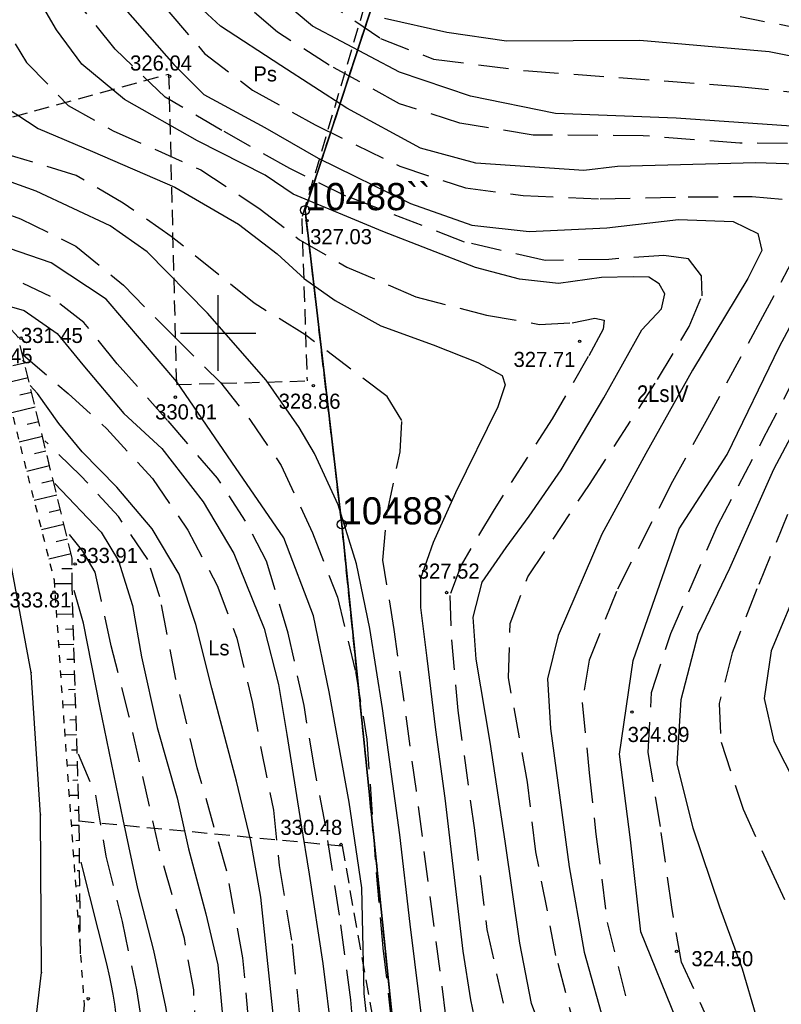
# Model space of a CAD drawing. Extents: x 4615668 to 9294084, y 5331114 to 10688993.
# Tile 86 of 181: x 4655882 to 4655932, y 5335119 to 5335184. Entities that reach past the tile are written whole.
import ezdxf
from ezdxf.enums import TextEntityAlignment as Align

# ---------------------------------------------------------------- set-up
doc = ezdxf.new("R2010")
doc.units = 0
doc.header["$MEASUREMENT"] = 0
for name, pattern in [('DROGA', [1, 0.5, -0.5]), ('GEN7', [13.75, 9.75, -1.5, 1, -1.5]), ('KONTUR', [1.5, 1, -0.5]), ('SKARPA1', [1.5, 1, -0.5]), ('UZYTEK', [1.5, 1, -0.5]), ('WARSTWICA', [3, 2, -1])]:
    doc.linetypes.add(name, pattern=pattern)
for name, color, linetype in [('1', 7, 'Continuous'), ('10', 7, 'Continuous'), ('17', 7, 'Continuous'), ('2', 7, 'Continuous'), ('25', 7, 'Continuous'), ('50', 7, 'Continuous'), ('51', 7, 'Continuous'), ('52', 7, 'Continuous'), ('59', 7, 'Continuous'), ('60', 7, 'Continuous'), ('62', 7, 'Continuous'), ('7', 4, 'GEN7'), ('8', 7, 'Continuous'), ('9', 7, 'Continuous')]:
    doc.layers.add(name, color=color, linetype=linetype)
doc.styles.add('txt', font='TXT', dxfattribs={"height": 0.2})

# ---------------------------------------------------------------- blocks, each defined once
blk = doc.blocks.new('*M2221')
at = {"layer": '60', "color": 7, "linetype": 'Continuous'}
for p, q in [((150, 97.5), (150, 102.5)), ((147.5, 100), (152.5, 100))]:
    blk.add_line(p, q, dxfattribs=at)
blk = doc.blocks.new('WYS')
at = {"layer": '52', "color": 67, "linetype": 'Continuous'}
blk.add_circle((0, 0), 0.08, dxfattribs=at)
blk = doc.blocks.new('*M2283')
at = {"layer": '25', "color": 165, "linetype": 'Continuous'}
blk.add_lwpolyline([(126.565, -125.399), (135.325, -123.079), (146.835, -120.089), (153.905, -118.319), (159.545, -116.839), (164.215, -116.269), (172.715, -114.159), (175.995, -113.979), (176.185, -112.899), (177.075, -108.149), (177.955, -106.849), (178.725, -100.289), (178.655, -89.849), (178.035, -80.429), (175.725, -68.099), (171.225, -54.279), (167.705, -43.429), (165.765, -34.489)], dxfattribs=at)
blk.add_lwpolyline([(126.565, -125.399), (135.325, -123.079), (146.835, -120.089), (153.905, -118.319), (159.545, -116.839), (164.215, -116.269), (172.715, -114.159), (175.995, -113.979), (176.185, -112.899), (177.075, -108.149), (177.955, -106.849), (178.725, -100.289), (178.655, -89.849), (178.035, -80.429), (175.725, -68.099), (171.225, -54.279), (167.705, -43.429), (165.765, -34.489)], dxfattribs=at)
for p in [(178.035, -80.429), (178.655, -89.849), (178.725, -100.289)]:
    blk.add_point(p, dxfattribs=at)

msp = doc.modelspace()

# ---------------------------------------------------------------- linework, layer by layer
at = {"layer": '1', "color": 2, "linetype": 'Continuous'}
for points in [[(4655870.587, 5335468.295), (4655877.367, 5335426.335), (4655899.067, 5335407.035), (4655884.219, 5335384.152), (4655877.687, 5335374.085), (4655910.757, 5335310.245), (4655926.837, 5335250.755), (4655900.717, 5335171.155)], [(4655900.717, 5335171.155), (4655903.137, 5335150.355), (4655908.137, 5335101.595), (4655916.707, 5335046.135), (4655962.807, 5335052.215), (4655978.724, 5335001.759)]]:
    msp.add_lwpolyline(points, dxfattribs=at)
at = {"layer": '17', "color": 97, "linetype": 'DROGA'}
msp.add_lwpolyline([(4655874.311, 5335204.547), (4655867.335, 5335201.482), (4655871.086, 5335194.252), (4655875.578, 5335182.788), (4655879.445, 5335165.22), (4655884.108, 5335146.683), (4655884.791, 5335136.817), (4655886.098, 5335118.566), (4655884.336, 5335099.231), (4655874.726, 5335065.038), (4655873.305, 5335062.957)], dxfattribs=at)
at = {"layer": '2', "color": 5, "linetype": 'Continuous'}
for p, q in [((4655926.837, 5335250.755), (4655900.717, 5335171.155)), ((4655900.717, 5335171.155), (4655926.837, 5335250.755))]:
    msp.add_line(p, q, dxfattribs=at)
for points in [[(4655900.717, 5335171.155), (4655903.137, 5335150.355), (4655908.137, 5335101.595)], [(4655908.137, 5335101.595), (4655903.137, 5335150.355), (4655900.717, 5335171.155)]]:
    msp.add_lwpolyline(points, dxfattribs=at)
at = {"layer": '50', "color": 245, "linetype": 'WARSTWICA'}
for points in [[(4655910.425, 5335114.829), (4655908.08, 5335132.716), (4655906.616, 5335143.395), (4655905.869, 5335147.994), (4655906.136, 5335151.128), (4655907.016, 5335155.166), (4655907.122, 5335157.225), (4655906.136, 5335158.829), (4655900.704, 5335162.936), (4655897.345, 5335164.995), (4655891.861, 5335169.421), (4655888.689, 5335171.613), (4655885.569, 5335173.458), (4655880.912, 5335174.873), (4655879.125, 5335175.783), (4655877.689, 5335177.534), (4655876.889, 5335180.662), (4655875.876, 5335183.657), (4655874.575, 5335187.409)], [(4655918.727, 5335116.45), (4655917.314, 5335121.825), (4655915.985, 5335128.686), (4655915.426, 5335133.286), (4655914.176, 5335140.211), (4655914.283, 5335143.794), (4655915.456, 5335146.896), (4655919.529, 5335153), (4655924.034, 5335159.953), (4655926.132, 5335163.46), (4655926.985, 5335165.493), (4655926.932, 5335166.803), (4655926.079, 5335167.926), (4655924.453, 5335168.167), (4655920.8, 5335167.899), (4655916.602, 5335167.819), (4655911.269, 5335169.049), (4655903.418, 5335172.093), (4655899.713, 5335173.912), (4655895.217, 5335176.438), (4655891.457, 5335178.631), (4655888.152, 5335181.813), (4655885.064, 5335185.677)], [(4655927.682, 5335116.9), (4655925.61, 5335121.38), (4655924.979, 5335125.023), (4655924.219, 5335130.356), (4655923.412, 5335135.269), (4655923.64, 5335139.231), (4655924.906, 5335143.142), (4655927.991, 5335150.257), (4655931.004, 5335155.971), (4655935.227, 5335164.151), (4655938.544, 5335170.754), (4655940.088, 5335173.551), (4655940.783, 5335174.713), (4655939.933, 5335175.539), (4655935.633, 5335175.565), (4655929.478, 5335175.591), (4655923.091, 5335176.082), (4655915.812, 5335176.124), (4655910.949, 5335176.905), (4655906.973, 5335178.199), (4655902.316, 5335180.758), (4655898.883, 5335182.931), (4655895.94, 5335185.513)], [(4655901.533, 5335185.383), (4655905.705, 5335182.519), (4655909.212, 5335181.151), (4655915.496, 5335180.369), (4655929.391, 5335179.345), (4655937.282, 5335178.514)], [(4655880.005, 5335184.749), (4655882.298, 5335180.925), (4655885.044, 5335178.09), (4655888.03, 5335176.406), (4655893.824, 5335173.821), (4655897.743, 5335171.227), (4655900.356, 5335169.195), (4655903.468, 5335167.394), (4655908.053, 5335165.415), (4655912.719, 5335164.212), (4655916.225, 5335163.6), (4655918.385, 5335163.707), (4655919.878, 5335164.001), (4655920.491, 5335163.867), (4655920.438, 5335163.279), (4655919.451, 5335161.461), (4655917.052, 5335157.343), (4655913.219, 5335151.348), (4655911.032, 5335147.658), (4655910.286, 5335145.652), (4655910.394, 5335142.721), (4655910.82, 5335138.041), (4655911.916, 5335130.097), (4655912.742, 5335123.546), (4655914.126, 5335117.26)], [(4655891.709, 5335184.28), (4655894.073, 5335181.536), (4655897.245, 5335179.102), (4655901.378, 5335176.803), (4655906.978, 5335174.069), (4655911.324, 5335172.625), (4655915.136, 5335172.117), (4655920.228, 5335171.903), (4655926.052, 5335172.037), (4655930.291, 5335172.064), (4655932.93, 5335171.823), (4655933.73, 5335171.181), (4655933.81, 5335170.085), (4655933.117, 5335168.133), (4655930.984, 5335164.095), (4655927.336, 5335157.373), (4655925.016, 5335153.202), (4655921.315, 5335145.923), (4655919.507, 5335141.369), (4655919.054, 5335138.561), (4655919.507, 5335133.909), (4655919.96, 5335129.844), (4655920.706, 5335124.003), (4655922.117, 5335118.276)], [(4655937.001, 5335182.481), (4655929.506, 5335183.945)], [(4655878.003, 5335172.019), (4655881.895, 5335170.575), (4655885.548, 5335168.783), (4655888.694, 5335166.189), (4655891.946, 5335162.9), (4655895.119, 5335159.745), (4655897.112, 5335157.245), (4655899.138, 5335154.25), (4655901.208, 5335149.799), (4655902.861, 5335145.547), (4655904.058, 5335140.615), (4655904.804, 5335136.15), (4655905.416, 5335127.319), (4655905.87, 5335122.319), (4655906.776, 5335114.317)], [(4655904.084, 5335114.565), (4655903.737, 5335118.897), (4655902.991, 5335124.485), (4655902.058, 5335130.448), (4655901.338, 5335134.245), (4655900.647, 5335138.374), (4655899.607, 5335143.16), (4655898.171, 5335147.931), (4655896.785, 5335150.579), (4655894.919, 5335153.413), (4655891.62, 5335157.245), (4655888.287, 5335160.989), (4655886.081, 5335163.729), (4655883.868, 5335165.441), (4655881.256, 5335166.697), (4655879.096, 5335167.473)], [(4655882.084, 5335161.554), (4655885.043, 5335159.014), (4655887.603, 5335156.687), (4655890.615, 5335153.398), (4655892.961, 5335149.976), (4655894.896, 5335146.308), (4655896.202, 5335142.832), (4655897.215, 5335138.607), (4655897.8, 5335135.544), (4655898.626, 5335131.453), (4655898.999, 5335127.774), (4655899.852, 5335122.586), (4655900.706, 5335114.531), (4655901.026, 5335109.851), (4655901.24, 5335105.002), (4655900.973, 5335100.75), (4655900.44, 5335097.131), (4655900.814, 5335092.639), (4655901.693, 5335087.986), (4655902.546, 5335085.405), (4655904.265, 5335081.415)], [(4655906.907, 5335068.695), (4655905.147, 5335070.673), (4655902.775, 5335074.337), (4655900.882, 5335078.054), (4655899.397, 5335082.202), (4655898.17, 5335087.898), (4655897.744, 5335092.176), (4655897.347, 5335096.557), (4655897.56, 5335103.75), (4655897.587, 5335108.938), (4655897.267, 5335114.365), (4655896.6, 5335121.665), (4655895.534, 5335127.414), (4655893.588, 5335134.24), (4655892.175, 5335140.123), (4655891.112, 5335145.555), (4655890.312, 5335148.042), (4655888.366, 5335150.877), (4655885.869, 5335153.596), (4655883.496, 5335155.896)], [(4655933.78, 5335153.775), (4655930.601, 5335146.085), (4655928.974, 5335141.861), (4655928.115, 5335138.512), (4655928.235, 5335135.944), (4655929.695, 5335131.516), (4655931.585, 5335127.34), (4655933.857, 5335122.411)], [(4655903.574, 5335065.848), (4655901.312, 5335068.519), (4655899.553, 5335071.032), (4655897.237, 5335075.966), (4655896.358, 5335079.121), (4655895.159, 5335083.946), (4655894.839, 5335088.813), (4655894.226, 5335095.342), (4655894.306, 5335101.386), (4655894.413, 5335107.387), (4655894.227, 5335110.836), (4655893.694, 5335113.189), (4655893.346, 5335119.562), (4655892.732, 5335122.958), (4655891.081, 5335128.791), (4655889.085, 5335137.635), (4655887.887, 5335142.325), (4655887.247, 5335145.267), (4655886.821, 5335147.192), (4655886.021, 5335148.582), (4655885.141, 5335149.679)], [(4655885.702, 5335135.181), (4655886.849, 5335132.426), (4655887.542, 5335128.389), (4655888.608, 5335124.083), (4655889.568, 5335119.559), (4655890.047, 5335116.564), (4655890.314, 5335113.275), (4655890.661, 5335110.12), (4655890.955, 5335103.808), (4655891.141, 5335099.476), (4655891.275, 5335096.187), (4655891.597, 5335092.273), (4655891.677, 5335087.647), (4655891.917, 5335083.494), (4655892.611, 5335079.884), (4655893.597, 5335076.729), (4655895.194, 5335072.73), (4655897.353, 5335068.157), (4655899.689, 5335065.046), (4655899.903, 5335064.783)]]:
    msp.add_lwpolyline(points, dxfattribs=at)
at = {"layer": '50', "color": 216, "linetype": 'Continuous'}
for points in [[(4655934.455, 5335176.606), (4655925.257, 5335177.238), (4655917.288, 5335177.563), (4655911.66, 5335178.701), (4655906.967, 5335180.294), (4655901.213, 5335183.327), (4655897.012, 5335186.866)], [(4655917.297, 5335114.33), (4655915.69, 5335118.652), (4655914.929, 5335122.641), (4655913.96, 5335129.392), (4655912.965, 5335135.939), (4655912.025, 5335141.435), (4655911.846, 5335144.223), (4655912.433, 5335146.524), (4655914.013, 5335148.826), (4655915.543, 5335150.898), (4655917.654, 5335153.97), (4655920.484, 5335158.727), (4655922.983, 5335163.228), (4655924.304, 5335164.618), (4655924.507, 5335165.616), (4655924.151, 5335166.281), (4655923.462, 5335166.716), (4655922.417, 5335166.741), (4655920.326, 5335166.69), (4655917.47, 5335166.306), (4655914.906, 5335166.584), (4655911.999, 5335167.352), (4655905.862, 5335169.749), (4655899.921, 5335172.205), (4655898.072, 5335173.476), (4655893.61, 5335175.752), (4655888.765, 5335178.488), (4655885.946, 5335180.831), (4655884.263, 5335183.082), (4655882.758, 5335185.716)], [(4655888.806, 5335184.464), (4655892.04, 5335180.798), (4655894.014, 5335178.818), (4655898.047, 5335176.628), (4655901.593, 5335174.595), (4655907.683, 5335171.604), (4655911.757, 5335170.172), (4655915.537, 5335169.751), (4655920.68, 5335169.995), (4655925.426, 5335170.542), (4655929.038, 5335170.416), (4655930.676, 5335169.616), (4655930.928, 5335168.478), (4655930.004, 5335166.624), (4655926.356, 5335160.577), (4655923.248, 5335155.058), (4655920.35, 5335149.708), (4655917.462, 5335142.994), (4655916.748, 5335140.129), (4655916.958, 5335136.843), (4655918.178, 5335127.691), (4655919.186, 5335122.045), (4655920.61, 5335116.924)], [(4655905.967, 5335183.874), (4655910.083, 5335182.947), (4655914.051, 5335182.362), (4655922.871, 5335182.405), (4655931.422, 5335181.651), (4655936.756, 5335180.598)], [(4655880.876, 5335178.003), (4655883.069, 5335176.57), (4655886.664, 5335175.036), (4655892.102, 5335172.688), (4655896.309, 5335170.233), (4655898.859, 5335168.263), (4655900.67, 5335166.601), (4655902.701, 5335165.185), (4655905.735, 5335163.497), (4655909.19, 5335162.251), (4655912.148, 5335161.075), (4655913.754, 5335160.205), (4655913.958, 5335159.592), (4655913.474, 5335158.134), (4655910.672, 5335152.441), (4655909.193, 5335149.168), (4655908.355, 5335146.776), (4655908.355, 5335144.858), (4655908.763, 5335141.507), (4655909.348, 5335136.764), (4655909.959, 5335132.237), (4655911.158, 5335122.107), (4655911.666, 5335118.897), (4655912.991, 5335112.529)], [(4655908.611, 5335116.252), (4655907.668, 5335123.901), (4655906.98, 5335129.809), (4655905.834, 5335138.173), (4655904.993, 5335143.467), (4655904.127, 5335147.746), (4655902.903, 5335151.659), (4655901.347, 5335155.06), (4655900.332, 5335156.78), (4655898.139, 5335159.9), (4655894.264, 5335164.35), (4655890.275, 5335168.398), (4655887.828, 5335170.129), (4655882.937, 5335172.408), (4655880.157, 5335173.406), (4655877.582, 5335173.943)], [(4655879.431, 5335165.284), (4655882.141, 5335164.512), (4655884.327, 5335162.988), (4655886.007, 5335160.929), (4655888.726, 5335157.693), (4655891.248, 5335155.385), (4655893.967, 5335151.856), (4655895.993, 5335148.433), (4655898.014, 5335143.475), (4655898.947, 5335139.758), (4655899.507, 5335136.442), (4655900.435, 5335130.608), (4655900.994, 5335127.212), (4655901.9, 5335121.291), (4655902.486, 5335116.478)], [(4655931.469, 5335114.733), (4655929.663, 5335120.926), (4655928.153, 5335125.032), (4655926.389, 5335130.256), (4655925.339, 5335134.511), (4655925.591, 5335138.766), (4655926.724, 5335143.084), (4655928.824, 5335147.466), (4655931.72, 5335154.018), (4655935.164, 5335160.506)], [(4655905.793, 5335073.828), (4655903.234, 5335077.598), (4655901.928, 5335080.165), (4655900.704, 5335084.069), (4655899.851, 5335088.721), (4655899.265, 5335093.642), (4655898.998, 5335097.633), (4655899.318, 5335102.473), (4655899.318, 5335108.128), (4655899.238, 5335112.058), (4655898.731, 5335116.711), (4655897.798, 5335125.695), (4655897.131, 5335129.411), (4655896.171, 5335133.369), (4655894.549, 5335139.525), (4655893.483, 5335143.723), (4655892.391, 5335147.054), (4655890.605, 5335150.075), (4655888.265, 5335152.818), (4655885.972, 5335155.171), (4655884.426, 5335157.043), (4655883.013, 5335159.022), (4655882.533, 5335159.557)], [(4655884.157, 5335153.073), (4655887.229, 5335149.852), (4655888.369, 5335147.939), (4655889.303, 5335144.998), (4655889.889, 5335141.602), (4655890.929, 5335136.909), (4655892.262, 5335132.256), (4655893.003, 5335128.876), (4655894.15, 5335124.571), (4655894.949, 5335121.201), (4655895.27, 5335117.577), (4655895.67, 5335113.165), (4655895.989, 5335109.199), (4655896.016, 5335104.253), (4655895.91, 5335100.388), (4655896.017, 5335096.136), (4655896.258, 5335092.403), (4655896.737, 5335087.537), (4655897.295, 5335084.346), (4655898.362, 5335079.801), (4655900.438, 5335074.761), (4655902.198, 5335071.418), (4655904.374, 5335068.427), (4655904.931, 5335067.795)], [(4655933.561, 5335146.806), (4655931.553, 5335141.99), (4655931.091, 5335138.83), (4655931.721, 5335136.008), (4655933.905, 5335131.711)], [(4655902.773, 5335063.592), (4655902.51, 5335063.847), (4655900.007, 5335066.592), (4655897.794, 5335069.48), (4655896.274, 5335073.01), (4655895.051, 5335076.79), (4655894.145, 5335080.801), (4655893.691, 5335084.224), (4655893.054, 5335089.63), (4655892.761, 5335094.791), (4655892.841, 5335098.493), (4655892.948, 5335103.52), (4655892.709, 5335109.035), (4655892.362, 5335113.474), (4655891.509, 5335118.421), (4655890.712, 5335122.144), (4655889.645, 5335126.262), (4655888.685, 5335130.834), (4655887.142, 5335138.329), (4655886.049, 5335143.826), (4655885.436, 5335145.992)]]:
    msp.add_lwpolyline(points, dxfattribs=at)
at = {"layer": '50', "color": 7, "linetype": 'Continuous'}
for points in [[(4655925.446, 5335117.144), (4655925.276, 5335117.576), (4655922.917, 5335123.38), (4655922.235, 5335129.49), (4655921.508, 5335135.144), (4655922.417, 5335141.345), (4655925.462, 5335150.054), (4655928.645, 5335154.979), (4655932.099, 5335162.137), (4655935.994, 5335169.446), (4655936.767, 5335171.862), (4655936.494, 5335173.413), (4655935.267, 5335174.142), (4655930.539, 5335174.279), (4655921.381, 5335174.049), (4655919.154, 5335173.776), (4655912.017, 5335174.277), (4655908.351, 5335175.267), (4655903.487, 5335177.911), (4655899.123, 5335180.738), (4655895.123, 5335183.337), (4655892.541, 5335185.74)], [(4655905.085, 5335115.158), (4655904.628, 5335119.31), (4655904.46, 5335126.292), (4655903.622, 5335131.976), (4655902.317, 5335139.285), (4655901.278, 5335144.296), (4655899.301, 5335149.462), (4655895.881, 5335154.473), (4655892.235, 5335159.803), (4655887.547, 5335165.273), (4655883.925, 5335167.661), (4655879.734, 5335169.107), (4655878.56, 5335169.511)], [(4655888.281, 5335113.169), (4655888.274, 5335113.565), (4655888.277, 5335114.357), (4655888.298, 5335115.941), (4655888.286, 5335116.733), (4655888.26, 5335117.242), (4655888.235, 5335117.581), (4655888.167, 5335118.258), (4655888.124, 5335118.596), (4655888.021, 5335119.269), (4655887.899, 5335119.94), (4655887.806, 5335120.384), (4655887.6, 5335121.267), (4655885.908, 5335128.011)]]:
    msp.add_lwpolyline(points, dxfattribs=at)
at = {"layer": '51', "color": 3, "linetype": 'Continuous'}
for p, q in [((4655882.154, 5335161.038), (4655881.373, 5335160.848)), ((4655882.391, 5335160.067), (4655880.837, 5335159.687)), ((4655882.628, 5335159.095), (4655881.854, 5335158.907)), ((4655882.865, 5335158.124), (4655881.325, 5335157.748)), ((4655883.102, 5335157.152), (4655882.335, 5335156.965)), ((4655883.339, 5335156.181), (4655881.813, 5335155.808)), ((4655883.577, 5335155.21), (4655882.817, 5335155.024)), ((4655883.814, 5335154.238), (4655882.3, 5335153.869)), ((4655884.051, 5335153.267), (4655883.298, 5335153.083)), ((4655884.288, 5335152.295), (4655882.788, 5335151.929)), ((4655884.525, 5335151.324), (4655883.779, 5335151.141)), ((4655884.762, 5335150.352), (4655883.276, 5335149.989)), ((4655885, 5335149.381), (4655884.26, 5335149.2)), ((4655885.237, 5335148.409), (4655883.764, 5335148.05)), ((4655885.308, 5335147.418), (4655884.616, 5335147.417)), ((4655885.309, 5335146.418), (4655884.126, 5335146.416)), ((4655885.361, 5335144.418), (4655884.267, 5335144.386)), ((4655885.391, 5335143.419), (4655884.864, 5335143.403)), ((4655885.421, 5335142.419), (4655884.405, 5335142.389)), ((4655885.451, 5335141.42), (4655884.963, 5335141.405)), ((4655885.481, 5335140.42), (4655884.544, 5335140.392)), ((4655885.511, 5335139.421), (4655885.062, 5335139.407)), ((4655885.541, 5335138.421), (4655884.682, 5335138.395)), ((4655885.571, 5335137.422), (4655885.161, 5335137.409)), ((4655885.601, 5335136.422), (4655884.821, 5335136.399)), ((4655885.63, 5335135.422), (4655885.261, 5335135.411)), ((4655885.66, 5335134.423), (4655884.964, 5335134.402)), ((4655885.69, 5335133.423), (4655885.363, 5335133.414)), ((4655885.72, 5335132.424), (4655885.107, 5335132.405)), ((4655885.75, 5335131.424), (4655885.464, 5335131.416)), ((4655885.775, 5335130.425), (4655885.249, 5335130.42)), ((4655885.784, 5335129.425), (4655885.553, 5335129.422)), ((4655885.794, 5335128.425), (4655885.392, 5335128.421)), ((4655885.804, 5335127.425), (4655885.634, 5335127.423)), ((4655885.813, 5335126.425), (4655885.535, 5335126.422)), ((4655885.823, 5335125.425), (4655885.715, 5335125.424)), ((4655885.833, 5335124.425), (4655885.679, 5335124.423)), ((4655885.842, 5335123.425), (4655885.796, 5335123.424)), ((4655885.852, 5335122.425), (4655885.822, 5335122.425))]:
    msp.add_line(p, q, dxfattribs=at)
at = {"layer": '51', "color": 3, "linetype": 'SKARPA1'}
msp.add_lwpolyline([(4655885.857, 5335121.925), (4655885.772, 5335130.698), (4655885.309, 5335146.155), (4655885.307, 5335148.121), (4655881.734, 5335162.758), (4655879.431, 5335165.284)], dxfattribs=at)
at = {"layer": '62', "color": 215, "linetype": 'Continuous'}
for centre in [(4655900.717, 5335171.155), (4655903.137, 5335150.355)]:
    msp.add_circle(centre, 0.3, dxfattribs=at)
at = {"layer": '7', "color": 245, "linetype": 'KONTUR'}
for p, q in [((4655926.837, 5335250.755), (4655900.717, 5335171.155)), ((4655900.717, 5335171.155), (4655926.837, 5335250.755))]:
    msp.add_line(p, q, dxfattribs=at)
for points in [[(4655900.717, 5335171.155), (4655903.137, 5335150.355), (4655908.137, 5335101.595)], [(4655908.137, 5335101.595), (4655903.137, 5335150.355), (4655900.717, 5335171.155)]]:
    msp.add_lwpolyline(points, dxfattribs=at)
at = {"layer": '9', "color": 3, "linetype": 'UZYTEK'}
for points in [[(4655900.718, 5335314.476), (4655904, 5335318.191), (4655907.114, 5335313.961), (4655910.073, 5335306.54), (4655912.958, 5335293.855), (4655920.706, 5335264.557), (4655925.209, 5335248.571), (4655917.388, 5335224.329), (4655906.333, 5335190.397), (4655900.491, 5335170.595), (4655900.85, 5335159.857)], [(4655877.038, 5335176.154), (4655891.692, 5335180.169), (4655892.203, 5335159.61), (4655900.85, 5335159.857)], [(4655885.772, 5335130.727), (4655903.163, 5335129.082), (4655908.76, 5335097.561)]]:
    msp.add_lwpolyline(points, dxfattribs=at)

# ---------------------------------------------------------------- block references
at = {"layer": '25', "color": 165, "linetype": 'Continuous'}
msp.add_blockref('*M2283', (4655704.552, 5335220.994), dxfattribs=at)
at = {"layer": '52', "color": 67, "linetype": 'Continuous'}
for p in [(4655891.759, 5335180.012), (4655900.839, 5335170.461), (4655881.92, 5335162.686), (4655918.877, 5335162.475), (4655901.268, 5335159.548), (4655892.137, 5335158.78), (4655885.505, 5335147.74), (4655884.1, 5335145.882), (4655910.076, 5335145.848), (4655922.336, 5335137.933), (4655903.1, 5335129.169), (4655925.289, 5335122.104), (4655886.369, 5335118.957)]:
    msp.add_blockref('WYS', p, dxfattribs=at)
at = {"layer": '60', "color": 7, "linetype": 'Continuous'}
msp.add_blockref('*M2221', (4655744.967, 5335063.025), dxfattribs=at)

# ---------------------------------------------------------------- texts
at = {"layer": '10', "color": 125, "linetype": 'Continuous', "style": 'txt'}
for s, p in [('Ps', (4655898.077, 5335180.169)), ('Ls', (4655895.012, 5335142.181))]:
    msp.add_text(s, height=1, dxfattribs=at).set_placement(p, align=Align.MIDDLE)
at = {"layer": '52', "color": 67, "linetype": 'Continuous', "style": 'txt'}
for s, p in [('326.04', (4655889.141, 5335180.397)), ('327.03', (4655901.05, 5335168.906)), ('331.45', (4655881.92, 5335162.366)), ('330.45', (4655878.6, 5335161.021)), ('327.71', (4655914.508, 5335160.779)), ('328.86', (4655898.969, 5335158.011)), ('330.01', (4655890.796, 5335157.306)), ('333.91', (4655885.569, 5335147.804)), ('327.52', (4655908.173, 5335146.767)), ('333.81', (4655881.163, 5335144.858)), ('324.89', (4655922.055, 5335135.954)), ('330.48', (4655899.084, 5335129.805)), ('324.50', (4655926.275, 5335121.115))]:
    msp.add_text(s, height=1, dxfattribs=at).set_placement(p)
at = {"layer": '59', "color": 7, "linetype": 'Continuous', "style": 'txt'}
for s, p in [('10488``', (4655900.717, 5335171.155)), ('10488`', (4655903.137, 5335150.355))]:
    msp.add_text(s, height=1.8, dxfattribs=at).set_placement(p)
at = {"layer": '8', "color": 59, "linetype": 'Continuous', "style": 'txt', "width": 0.909091}
msp.add_text('2LsIV', height=1.1, dxfattribs=at).set_placement((4655922.668, 5335158.461))

doc.saveas('drawing.dxf')
